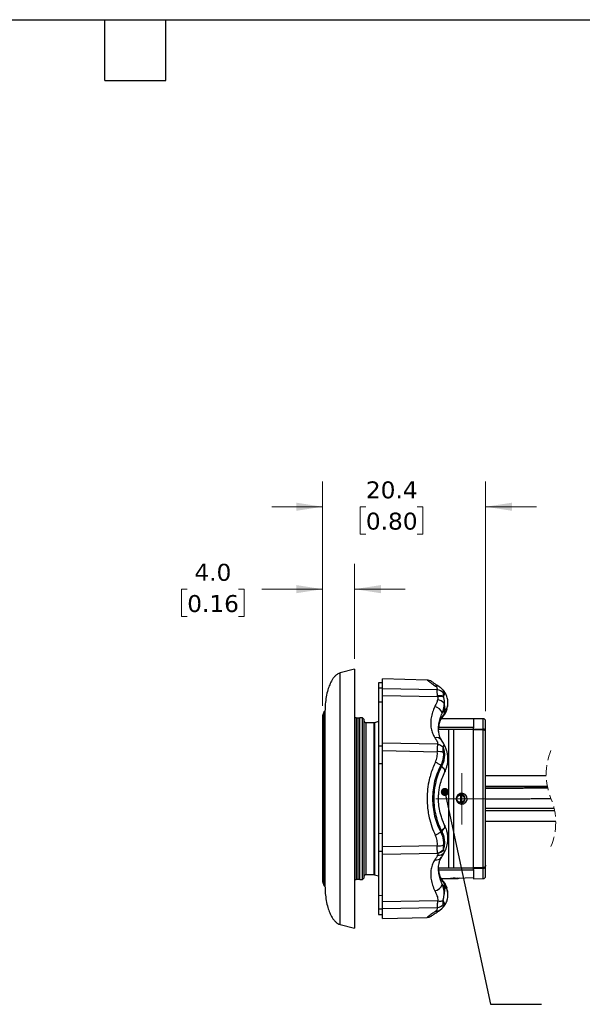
# Model space of a CAD drawing. Header units: millimetres. Extents: x 6 to 273, y 6 to 210.
# Tile 3 of 4: x 125 to 196, y 86 to 210. Entities that reach past the tile are written whole.
import ezdxf

# ---------------------------------------------------------------- set-up
doc = ezdxf.new("R2010")
doc.units = ezdxf.units.MM
doc.linetypes.add('SLD-Dashed', pattern=[1.905, 1.27, -0.635])
doc.linetypes.add('SLD-Solid', pattern=[0])
doc.layers.add('TEXT', color=140, linetype='SLD-Solid', lineweight=25)
doc.styles.add('SLDTEXTSTYLE0', font='VERDANA.TTF')
doc.styles.get("Standard").update_dxf_attribs({"font": 'VERDANA.TTF'})
doc.dimstyles.new('SLDDIMSTYLE2', dxfattribs={"dimtxt": 2.158008, "dimasz": 3.302, "dimexe": 0, "dimexo": 0.0625, "dimgap": 0.539502, "dimtad": 0, "dimtih": 1, "dimtoh": 1, "dimrnd": 1e-09, "dimzin": 4, "dimdsep": 46, "dimtxsty": 'SLDTEXTSTYLE0', "dimsah": 1, "dimcen": 0.09, "dimadec": 0, "dimazin": 1, "dimtfac": 1, "dimtmove": 0, "dimatfit": 0, "dimfxl": 0, "dimfrac": 2, "dimtolj": 1, "dimtzin": 12, "dimarcsym": 0})
doc.dimstyles.new('SLDDIMSTYLE3', dxfattribs={"dimtxt": 2.158008, "dimasz": 3.302, "dimexe": 0, "dimexo": 0.0625, "dimgap": 0.539502, "dimtad": 0, "dimtih": 1, "dimtoh": 1, "dimrnd": 1e-09, "dimzin": 12, "dimdsep": 46, "dimtxsty": 'SLDTEXTSTYLE0', "dimsah": 1, "dimcen": 0.09, "dimadec": 0, "dimazin": 3, "dimtfac": 1, "dimtmove": 0, "dimatfit": 0, "dimfxl": 0, "dimfrac": 2, "dimtolj": 1, "dimtzin": 12, "dimarcsym": 0})
doc.dimstyles.new('SLDDIMSTYLE4', dxfattribs={"dimtxt": 0.18, "dimasz": 1.016, "dimexe": 0, "dimexo": 0.0625, "dimgap": 0, "dimtad": 0, "dimtih": 1, "dimtoh": 1, "dimdec": 0, "dimrnd": 1e-09, "dimzin": 0, "dimdsep": 46, "dimtxsty": 'Standard', "dimblk1": 'DOT', "dimblk2": 'DOT', "dimsah": 1, "dimcen": 0.09, "dimadec": 0, "dimazin": 0, "dimtfac": 1.016, "dimtdec": 0, "dimtofl": 0, "dimtmove": 0, "dimatfit": 3, "dimldrblk": 'DOT', "dimfxl": 0, "dimfrac": 2, "dimtolj": 1, "dimtzin": 0, "dimarcsym": 0})

# ---------------------------------------------------------------- blocks, each defined once
blk = doc.blocks.new('_D_2')
at = {"color": 7, "linetype": 'SLD-Solid', "lineweight": 0}
for p, q in [((163.13, 123.71), (163.13, 141.47)), ((167.12, 129.57), (167.12, 141.47)), ((146.19, 138.3), (145.46, 138.3)), ((145.46, 138.3), (145.46, 134.87)), ((152.6, 138.3), (153.33, 138.3)), ((153.33, 138.3), (153.33, 134.87)), ((163.13, 138.3), (155.53, 138.3)), ((167.12, 138.3), (173.47, 138.3)), ((145.46, 134.87), (146.19, 134.87)), ((153.33, 134.87), (152.6, 134.87))]:
    blk.add_line(p, q, dxfattribs=at)
at = {"color": 7, "linetype": 'SLD-Solid', "lineweight": 18}
for points in [[(163.13, 138.3), (159.83, 138.81), (159.83, 137.79)], [(167.12, 138.3), (170.43, 137.79), (170.43, 138.81)]]:
    blk.add_solid(points, dxfattribs=at)
at = {"color": 7, "linetype": 'SLD-Solid', "lineweight": 18, "char_height": 2.117, "attachment_point": 1, "style": 'SLDTEXTSTYLE0'}
for s, insert in [('4.0', (147.09, 141.47)), ('0.16', (146.19, 137.56))]:
    blk.add_mtext(s, dxfattribs=dict(at, insert=insert))
blk = doc.blocks.new('_D_3')
at = {"color": 7, "linetype": 'SLD-Solid', "lineweight": 0}
for p, q in [((163.12, 123.69), (163.12, 151.78)), ((183.52, 123.05), (183.52, 151.78)), ((163.12, 148.61), (156.77, 148.61)), ((168.54, 148.61), (167.81, 148.61)), ((167.81, 148.61), (167.81, 145.18)), ((174.95, 148.61), (175.68, 148.61)), ((175.68, 148.61), (175.68, 145.18)), ((183.52, 148.61), (189.87, 148.61)), ((167.81, 145.18), (168.54, 145.18)), ((175.68, 145.18), (174.95, 145.18))]:
    blk.add_line(p, q, dxfattribs=at)
at = {"color": 7, "linetype": 'SLD-Solid', "lineweight": 18}
for points in [[(163.12, 148.61), (159.82, 149.12), (159.82, 148.1)], [(183.52, 148.61), (186.83, 148.1), (186.83, 149.12)]]:
    blk.add_solid(points, dxfattribs=at)
at = {"color": 7, "linetype": 'SLD-Solid', "lineweight": 18, "char_height": 2.117, "attachment_point": 1, "style": 'SLDTEXTSTYLE0'}
for s, insert in [('20.4', (168.54, 151.78)), ('0.80', (168.54, 147.87))]:
    blk.add_mtext(s, dxfattribs=dict(at, insert=insert))
blk = doc.blocks.new('_Dot')
at = {"color": 0, "linetype": 'ByBlock', "lineweight": -2}
blk.add_line((-0.5, 0), (-1, 0), dxfattribs=at)
at = {"color": 0, "linetype": 'ByBlock', "const_width": 0.5}
blk.add_lwpolyline([(-0.25, 0, 1), (0.25, 0, 1)], format="xyb", close=True, dxfattribs=at)
blk = doc.blocks.new('SW_CENTERMARKSYMBOL_0')
at = {"color": 0, "linetype": 'SLD-Solid', "lineweight": 18}
for p, q in [((0, 2.54), (0, 3.21)), ((0, 0), (0, 2.54)), ((-2.54, 0), (-3.22, 0)), ((0, 0), (-2.54, 0)), ((0, 0), (0, -2.54)), ((0, 0), (2.54, 0)), ((2.54, 0), (3.21, 0)), ((0, -2.54), (0, -3.22))]:
    blk.add_line(p, q, dxfattribs=at)

msp = doc.modelspace()

# ---------------------------------------------------------------- linework, layer by layer
for p, q in [((167.123, 128.298), (165.323, 127.816)), ((167.123, 128.298), (167.123, 128.064)), ((165.323, 96.343), (165.323, 127.816)), ((167.123, 128.064), (167.123, 95.861)), ((176.198, 126.931), (170.623, 127.077)), ((170.623, 125.819), (170.623, 127.077)), ((170.623, 126.588), (170.123, 126.579)), ((170.123, 126.579), (170.123, 125.903)), ((170.623, 125.916), (170.123, 125.903)), ((170.123, 125.903), (170.123, 124.209)), ((177.477, 125.681), (170.623, 125.819)), ((170.623, 124.998), (170.623, 125.819)), ((178.08, 125.789), (178.096, 125.772)), ((170.623, 124.998), (177.509, 124.862)), ((170.623, 119.016), (170.623, 124.998)), ((177.499, 124.949), (177.509, 124.862)), ((178.21, 124.878), (178.238, 124.801)), ((178.214, 125.64), (178.236, 125.621)), ((170.123, 124.209), (170.623, 124.218)), ((170.123, 124.209), (170.123, 118.641)), ((178.653, 123.228), (178.646, 123.204)), ((178.646, 123.204), (178.653, 123.228)), ((178.671, 123.224), (178.761, 123.672)), ((178.671, 123.224), (178.761, 123.672)), ((163.26, 122.914), (163.127, 122.443)), ((163.127, 122.443), (163.127, 101.716)), ((163.26, 122.914), (163.26, 101.245)), ((163.423, 123.023), (163.318, 122.979)), ((163.318, 122.979), (163.318, 101.179)), ((163.423, 123.023), (163.423, 101.136)), ((167.323, 122.179), (167.323, 101.979)), ((167.323, 122.179), (167.513, 122.179)), ((167.513, 122.179), (167.513, 101.979)), ((167.513, 122.179), (167.773, 122.179)), ((167.773, 101.979), (167.773, 122.179)), ((168.123, 122.179), (167.773, 122.179)), ((168.123, 101.979), (168.123, 122.179)), ((168.323, 121.979), (168.123, 122.179)), ((168.323, 102.179), (168.323, 121.979)), ((182.023, 122.079), (177.985, 122.079)), ((178.037, 122.172), (178.211, 122.386)), ((178.037, 122.172), (178.211, 122.386)), ((178.082, 122.792), (178.415, 123.155)), ((178.346, 122.686), (178.123, 122.42)), ((178.415, 123.155), (178.346, 122.686)), ((183.226, 122.082), (182.023, 122.092)), ((182.023, 122.092), (182.023, 120.941)), ((183.226, 120.797), (183.226, 122.082)), ((169.562, 121.579), (168.523, 121.579)), ((168.523, 121.579), (168.523, 102.579)), ((169.562, 102.579), (169.562, 121.579)), ((170.123, 121.747), (169.622, 121.589)), ((169.622, 121.589), (169.622, 102.57)), ((177.647, 121.041), (182.023, 121.041)), ((182.023, 120.731), (182.023, 120.941)), ((182.023, 120.806), (183.226, 120.797)), ((183.226, 120.734), (182.023, 120.745)), ((183.226, 120.797), (183.226, 120.734)), ((183.226, 120.697), (183.226, 120.734)), ((183.523, 120.535), (183.523, 121.782)), ((178.923, 120.729), (177.63, 120.729)), ((178.923, 103.429), (178.923, 120.729)), ((179.476, 120.729), (178.923, 120.729)), ((179.523, 120.731), (179.476, 120.729)), ((179.523, 103.428), (179.523, 120.731)), ((182.023, 120.731), (179.523, 120.731)), ((182.023, 103.428), (182.023, 120.731)), ((183.226, 120.697), (182.023, 120.707)), ((183.226, 103.462), (183.226, 120.697)), ((183.523, 120.435), (183.523, 120.535)), ((183.523, 120.403), (183.523, 120.435)), ((183.523, 103.755), (183.523, 120.403)), ((170.623, 118.636), (170.123, 118.641)), ((170.123, 118.641), (170.123, 116.455)), ((177.51, 118.887), (170.623, 119.016)), ((170.623, 118.093), (170.623, 119.016)), ((178.206, 118.524), (178.21, 118.473)), ((178.289, 118.907), (178.321, 118.81)), ((178.39, 118.722), (178.296, 118.908)), ((170.623, 106.066), (170.623, 118.093)), ((170.623, 118.093), (177.477, 117.959)), ((170.123, 116.455), (170.123, 107.704)), ((170.623, 116.444), (170.123, 116.455)), ((178.013, 116.139), (177.895, 116.245)), ((178.415, 115.434), (178.44, 115.485)), ((178.446, 115.544), (178.44, 115.485)), ((191.093, 114.939), (183.523, 114.958)), ((183.523, 113.658), (191.231, 113.64)), ((191.25, 113.544), (183.523, 113.548)), ((180.394, 112.51), (180.465, 112.51)), ((180.394, 112.51), (180.394, 111.649)), ((180.465, 111.649), (180.465, 112.51)), ((180.465, 111.649), (180.394, 111.649)), ((183.523, 110.878), (192.087, 110.883)), ((178.415, 108.725), (178.44, 108.674)), ((178.447, 108.612), (178.44, 108.674)), ((183.523, 109.266), (192.29, 109.282)), ((170.623, 107.714), (170.123, 107.704)), ((170.123, 107.704), (170.123, 105.517)), ((178.013, 108.02), (177.895, 107.914)), ((177.998, 108.05), (178.013, 108.02)), ((177.477, 106.199), (170.623, 106.066)), ((170.623, 105.143), (170.623, 106.066)), ((170.123, 105.517), (170.623, 105.523)), ((170.123, 105.517), (170.123, 99.95)), ((170.623, 105.143), (177.509, 105.272)), ((170.623, 99.16), (170.623, 105.143)), ((177.499, 105.326), (177.509, 105.272)), ((178.21, 105.685), (178.238, 105.654)), ((178.321, 105.349), (178.29, 105.254)), ((178.296, 105.251), (178.39, 105.437)), ((183.523, 103.724), (183.523, 103.755)), ((183.523, 103.623), (183.523, 103.724)), ((183.523, 102.377), (183.523, 103.623)), ((168.523, 102.579), (169.562, 102.579)), ((169.622, 102.57), (170.123, 102.412)), ((177.627, 103.429), (178.923, 103.429)), ((182.023, 103.118), (177.64, 103.118)), ((178.923, 103.429), (179.476, 103.429)), ((179.476, 103.429), (179.523, 103.428)), ((179.523, 103.428), (182.023, 103.428)), ((183.226, 103.462), (182.023, 103.451)), ((182.023, 103.218), (182.023, 103.428)), ((182.023, 103.414), (183.226, 103.424)), ((183.226, 103.362), (182.023, 103.353)), ((182.023, 103.218), (182.023, 102.066)), ((183.226, 103.424), (183.226, 103.462)), ((183.226, 103.424), (183.226, 103.362)), ((183.226, 102.077), (183.226, 103.362)), ((163.127, 101.716), (163.26, 101.245)), ((163.318, 101.179), (163.423, 101.136)), ((167.513, 101.979), (167.323, 101.979)), ((167.773, 101.979), (167.513, 101.979)), ((167.773, 101.979), (168.123, 101.979)), ((168.123, 101.979), (168.323, 102.179)), ((177.985, 102.079), (179.023, 102.079)), ((178.211, 101.773), (178.037, 101.987)), ((178.211, 101.773), (178.037, 101.987)), ((178.415, 101.004), (178.082, 101.366)), ((178.123, 101.738), (178.346, 101.473)), ((178.346, 101.473), (178.415, 101.004)), ((179.023, 102.079), (179.023, 102.082)), ((179.123, 102.102), (179.123, 102.079)), ((179.123, 102.079), (179.123, 102.077)), ((179.123, 102.077), (179.723, 102.077)), ((179.723, 102.139), (179.95, 102.16)), ((179.723, 102.139), (179.723, 102.077)), ((180.198, 102.133), (180.334, 102.166)), ((180.198, 102.163), (180.198, 102.133)), ((182.023, 102.066), (183.226, 102.077)), ((170.623, 99.941), (170.123, 99.95)), ((170.123, 99.95), (170.123, 98.255)), ((178.646, 100.955), (178.653, 100.93)), ((178.761, 100.486), (178.671, 100.934)), ((178.761, 100.486), (178.671, 100.934)), ((177.51, 99.297), (170.623, 99.16)), ((170.623, 98.34), (170.623, 99.16)), ((178.206, 99.325), (178.21, 99.281)), ((170.623, 98.243), (170.123, 98.255)), ((170.123, 98.255), (170.123, 97.579)), ((170.123, 97.579), (170.623, 97.571)), ((170.623, 98.34), (177.477, 98.478)), ((170.623, 97.082), (170.623, 98.34)), ((177.76, 98.098), (178.084, 98.371)), ((178.092, 98.387), (178.079, 98.37)), ((178.079, 98.37), (178.092, 98.387)), ((178.235, 98.537), (178.214, 98.519)), ((165.323, 96.343), (167.123, 95.861)), ((170.623, 97.082), (176.198, 97.228))]:
    msp.add_line(p, q)
at = {"flags": 128}
for points in [[(178.222, 125.638), (178.158, 125.707), (178.095, 125.776)], [(178.222, 125.637), (178.158, 125.706), (178.095, 125.776)], [(167.323, 122.179), (167.206, 122.191), (167.123, 122.214)], [(178.415, 115.434), (178.431, 115.491), (178.428, 115.558), (178.404, 115.634), (178.36, 115.717), (178.296, 115.807), (178.214, 115.903), (178.115, 116.004), (177.998, 116.108)], [(180.475, 112.609), (180.475, 112.607), (180.474, 112.601), (180.473, 112.592), (180.472, 112.58), (180.471, 112.565), (180.469, 112.548), (180.467, 112.529), (180.465, 112.51)], [(180.465, 111.649), (180.467, 111.63), (180.469, 111.611), (180.471, 111.594), (180.472, 111.579), (180.473, 111.567), (180.474, 111.557), (180.475, 111.552), (180.475, 111.549)], [(177.998, 108.05), (178.115, 108.155), (178.214, 108.256), (178.296, 108.352), (178.36, 108.442), (178.404, 108.525), (178.428, 108.601), (178.431, 108.668), (178.415, 108.725)], [(167.123, 101.945), (167.206, 101.968), (167.323, 101.979)], [(179.858, 102.156), (180.942, 102.18), (182.023, 102.208)], [(178.095, 98.383), (178.158, 98.452), (178.222, 98.521)], [(178.095, 98.383), (178.158, 98.452), (178.222, 98.521)]]:
    msp.add_lwpolyline(points, dxfattribs=at)
for centre, radius, start, end in [((177.42, 124.616), 1.067, 40.91798, 86.89883), ((177.732, 123.687), 1.284, 68.11863, 100.44894), ((177.279, 122.966), 1.498, 45.92397, 81.52995), ((177.766, 123.533), 1.353, 69.58501, 100.9425), ((176.92, 122.425), 1.219, 17.5423, 78.19014), ((176.546, 123.405), 1.886, 352.36728, 19.7429), ((163.223, 122.416), 0.0999, 164.23195, 180.00266), ((163.356, 122.887), 0.1, 112.44724, 164.23921), ((177.6, 122.463), 0.525, 326.4907, 355.34713), ((177.814, 122.744), 0.535, 318.09951, 353.72217), ((183.223, 121.782), 0.3, 0.00002, 89.50007), ((168.523, 121.779), 0.2, 179.99998, 269.99976), ((169.562, 121.779), 0.2, 270.0017, 287.49969), ((183.242, 120.515), 0.282, 4.15333, 93.2048), ((183.224, 120.435), 0.3, 0.06923, 89.57048), ((177.373, 118.965), 0.77, 35.63185, 105.29368), ((178.088, 118.556), 0.344, 28.08792, 47.43743), ((177.655, 116.208), 1.76, 71.06153, 95.77461), ((180.423, 112.079), 0.533, 275.56414, 84.43586), ((177.655, 107.951), 1.76, 264.22612, 288.93929), ((177.373, 105.193), 0.77, 254.69907, 324.48644), ((177.352, 106.501), 1.184, 277.15924, 316.47224), ((177.615, 105.919), 0.907, 262.72112, 321.1036), ((177.373, 106.417), 1.153, 276.75652, 318.56342), ((178.088, 105.603), 0.345, 312.5736, 330.86987), ((183.224, 103.724), 0.3, 270.42952, 359.93077), ((183.242, 103.644), 0.282, 266.7952, 355.84667), ((168.523, 102.379), 0.2, 90.00024, 180.00002), ((169.562, 102.379), 0.2, 72.50031, 89.9983), ((183.223, 102.377), 0.3, 270.49993, 359.99998), ((163.223, 101.743), 0.0999, 179.99734, 195.76805), ((163.356, 101.272), 0.1, 195.76079, 247.55276), ((176.92, 101.734), 1.219, 281.80986, 342.4577), ((177.6, 101.696), 0.525, 4.65348, 33.47613), ((177.814, 101.415), 0.535, 6.27783, 41.90049), ((179.726, 104.077), 2, 269.92489, 283.65648), ((176.546, 100.754), 1.886, 340.2571, 7.63272), ((177.42, 99.543), 1.067, 273.10117, 319.08202)]:
    msp.add_arc(centre, radius, start, end)
at = {"color": 7, "linetype": 'SLD-Dashed', "lineweight": 18}
for centre, start, end in [((198.895, 115.111), 157.38014, 202.61986), ((184.487, 109.108), 337.38014, 22.61986)]:
    msp.add_arc(centre, 7.804, start, end, dxfattribs=at)
for points, knots in [([(165.323, 127.816), (165.216, 127.778), (165.002, 127.702), (164.736, 127.485), (164.508, 127.233), (164.252, 126.859), (164.001, 126.35), (163.753, 125.636), (163.569, 124.826), (163.448, 123.928), (163.432, 123.325), (163.423, 123.023)], [0, 0, 0, 0, 0.0623251, 0.1247566, 0.1872468, 0.2497634, 0.3747341, 0.4997694, 0.6664825, 0.8332277, 1, 1, 1, 1]), ([(176.733, 126.759), (176.649, 126.807), (176.481, 126.904), (176.289, 126.922), (176.193, 126.931)], [0, 0, 0, 0, 0.5035025, 1, 1, 1, 1]), ([(176.198, 126.931), (176.207, 126.923), (176.247, 126.894), (176.335, 126.827), (176.521, 126.689), (176.827, 126.466), (177.085, 126.283), (177.235, 126.177)], [0, 0, 0, 0, 0.0283704, 0.1150074, 0.259304, 0.5704905, 1, 1, 1, 1]), ([(177.761, 126.06), (177.618, 126.155), (177.364, 126.323), (177.045, 126.541), (176.845, 126.68), (176.756, 126.743), (176.733, 126.759)], [0, 0, 0, 0, 0.4136958, 0.7349736, 0.9342374, 1, 1, 1, 1]), ([(177.76, 126.061), (177.708, 126.09), (177.602, 126.15), (177.42, 126.189), (177.297, 126.181), (177.235, 126.177)], [0, 0, 0, 0, 0.3283293, 0.6632318, 1, 1, 1, 1]), ([(177.477, 125.681), (177.483, 125.727), (177.494, 125.818), (177.449, 125.955), (177.362, 126.079), (177.279, 126.143), (177.235, 126.177)], [0, 0, 0, 0, 0.2348536, 0.4664351, 0.7152648, 1, 1, 1, 1]), ([(177.499, 124.949), (177.485, 125.092), (177.462, 125.335), (177.473, 125.58), (177.477, 125.681)], [0, 0, 0, 0, 0.5862612, 1, 1, 1, 1]), ([(178.084, 125.788), (178.028, 125.844), (177.949, 125.923), (177.835, 126.01), (177.782, 126.046), (177.756, 126.064)], [0, 0, 0, 0, 0.5541362, 0.7771439, 1, 1, 1, 1]), ([(178.096, 125.772), (178.101, 125.768), (178.135, 125.734), (178.192, 125.642), (178.248, 125.49), (178.233, 125.373), (178.226, 125.314)], [0, 0, 0, 0, 0.0411249, 0.2929391, 0.6458877, 1, 1, 1, 1]), ([(177.5, 124.447), (177.481, 124.381), (177.44, 124.237), (177.362, 124.039), (177.269, 123.829), (177.206, 123.695), (177.17, 123.618)], [0, 0, 0, 0, 0.2306701, 0.5018504, 0.714186, 1, 1, 1, 1]), ([(177.509, 124.862), (177.52, 124.795), (177.542, 124.656), (177.514, 124.518), (177.5, 124.447)], [0, 0, 0, 0, 0.4846063, 1, 1, 1, 1]), ([(178.226, 125.314), (178.215, 125.251), (178.191, 125.106), (178.204, 124.96), (178.21, 124.878)], [0, 0, 0, 0, 0.4376108, 1, 1, 1, 1]), ([(178.236, 125.621), (178.236, 125.62), (178.3, 125.563), (178.37, 125.392), (178.361, 125.117), (178.263, 124.961), (178.21, 124.878)], [0, 0, 0, 0, 0.00133285, 0.32234797, 0.63846051, 1, 1, 1, 1]), ([(178.758, 123.656), (178.783, 123.833), (178.833, 124.189), (178.745, 124.724), (178.55, 125.221), (178.334, 125.495), (178.228, 125.63)], [0, 0, 0, 0, 0.252214, 0.5071379, 0.758445, 1, 1, 1, 1]), ([(178.238, 124.801), (178.273, 124.673), (178.342, 124.425), (178.328, 124.167), (178.321, 124.042)], [0, 0, 0, 0, 0.5144545, 1, 1, 1, 1]), ([(177.17, 123.618), (177.067, 123.381), (176.868, 122.922), (176.693, 122.212), (176.629, 121.525), (176.687, 120.87), (176.857, 120.252), (177.066, 119.889), (177.17, 119.708)], [0, 0, 0, 0, 0.1889642, 0.3668591, 0.5344437, 0.6934545, 0.8472857, 1, 1, 1, 1]), ([(178.321, 124.042), (178.312, 123.889), (178.296, 123.595), (178.204, 123.178), (178.122, 122.918), (178.082, 122.792)], [0, 0, 0, 0, 0.359641, 0.6909502, 1, 1, 1, 1]), ([(178.26, 122.453), (178.352, 122.562), (178.541, 122.79), (178.626, 123.073), (178.669, 123.22)], [0, 0, 0, 0, 0.48247942, 1, 1, 1, 1]), ([(178.646, 123.204), (178.633, 123.139), (178.591, 122.938), (178.445, 122.788), (178.346, 122.686)], [0, 0, 0, 0, 0.3210897, 1, 1, 1, 1]), ([(178.754, 123.663), (178.752, 123.643), (178.741, 123.567), (178.646, 123.377), (178.51, 123.246), (178.415, 123.155)], [0, 0, 0, 0, 0.0965065, 0.3689737, 1, 1, 1, 1]), ([(163.123, 122.413), (163.123, 122.414), (163.123, 122.435), (163.123, 122.277), (163.123, 122.197), (163.123, 121.915), (163.123, 121.607), (163.123, 121.2), (163.123, 120.726), (163.123, 120.163), (163.123, 119.519), (163.123, 118.876), (163.123, 118.262), (163.123, 117.692), (163.123, 116.984), (163.123, 116.132), (163.123, 115.135), (163.123, 114.106), (163.123, 113.062), (163.123, 112.016), (163.123, 110.991), (163.123, 109.99), (163.123, 109.04), (163.123, 108.135), (163.123, 107.282), (163.123, 106.468), (163.123, 105.688), (163.123, 104.95), (163.123, 104.323), (163.123, 103.816), (163.123, 103.418), (163.123, 103.01), (163.123, 102.611), (163.123, 102.244), (163.123, 101.981), (163.123, 101.827), (163.123, 101.761), (163.123, 101.746)], [0, 0, 0, 0, 0.0001374, 0.0030042, 0.0105179, 0.0226394, 0.0381884, 0.0575997, 0.0807171, 0.1073361, 0.1391453, 0.1743379, 0.2006313, 0.2282146, 0.2570878, 0.3033973, 0.3517814, 0.4017642, 0.4527709, 0.5032298, 0.5536317, 0.6015344, 0.6484571, 0.6914763, 0.7328679, 0.7723396, 0.809508, 0.8461045, 0.8794233, 0.9005171, 0.9197403, 0.9370927, 0.959815, 0.977624, 0.9903749, 0.9978918, 1, 1, 1, 1]), ([(177.661, 120.351), (177.644, 120.503), (177.603, 120.862), (177.663, 121.45), (177.811, 122.119), (177.989, 122.561), (178.082, 122.792)], [0, 0, 0, 0, 0.18217097, 0.4308253, 0.70275883, 1, 1, 1, 1]), ([(178.123, 122.42), (178.053, 122.313), (177.906, 122.087), (177.752, 121.686), (177.643, 121.223), (177.63, 120.891), (177.623, 120.716)], [0, 0, 0, 0, 0.212078, 0.4478644, 0.7098349, 1, 1, 1, 1]), ([(177.653, 121.124), (177.667, 121.22), (177.7, 121.449), (177.816, 121.81), (177.962, 122.049), (178.037, 122.172)], [0, 0, 0, 0, 0.2561482, 0.6185508, 1, 1, 1, 1]), ([(177.623, 120.716), (177.623, 120.826), (177.622, 120.945), (177.643, 121.061), (177.644, 121.07)], [0, 0, 0, 0, 0.9219208, 1, 1, 1, 1]), ([(177.998, 119.414), (177.927, 119.544), (177.793, 119.788), (177.683, 120.163), (177.63, 120.498), (177.626, 120.708), (177.623, 120.805)], [0, 0, 0, 0, 0.3042552, 0.5689486, 0.7995239, 1, 1, 1, 1]), ([(177.17, 119.708), (177.257, 119.571), (177.383, 119.372), (177.541, 119.097), (177.52, 118.954), (177.51, 118.887)], [0, 0, 0, 0, 0.5390148, 0.7831495, 1, 1, 1, 1]), ([(183.523, 120.403), (183.522, 120.427), (183.519, 120.47), (183.492, 120.542), (183.449, 120.603), (183.392, 120.648), (183.323, 120.686), (183.264, 120.693), (183.226, 120.697)], [0, 0, 0, 0, 0.1506232, 0.2829222, 0.4917067, 0.623614, 0.7525897, 1, 1, 1, 1]), ([(177.51, 118.887), (177.5, 118.828), (177.478, 118.697), (177.469, 118.479), (177.467, 118.229), (177.474, 118.052), (177.477, 117.959)], [0, 0, 0, 0, 0.1931713, 0.4284447, 0.6999137, 1, 1, 1, 1]), ([(177.51, 118.887), (177.575, 118.875), (177.706, 118.85), (177.892, 118.77), (178.064, 118.663), (178.159, 118.57), (178.206, 118.524)], [0, 0, 0, 0, 0.2471146, 0.5014966, 0.7550876, 1, 1, 1, 1]), ([(178.295, 118.905), (178.251, 118.986), (178.156, 119.158), (178.053, 119.325), (177.998, 119.414)], [0, 0, 0, 0, 0.4665877, 1, 1, 1, 1]), ([(178.21, 118.473), (178.263, 118.282), (178.369, 117.894), (178.369, 117.285), (178.261, 116.687), (178.095, 116.32), (178.013, 116.139)], [0, 0, 0, 0, 0.2468499, 0.499336, 0.752564, 1, 1, 1, 1]), ([(178.226, 117.873), (178.214, 117.985), (178.194, 118.185), (178.205, 118.385), (178.21, 118.473)], [0, 0, 0, 0, 0.5615905, 1, 1, 1, 1]), ([(178.206, 118.524), (178.207, 118.54), (178.211, 118.575), (178.233, 118.624), (178.254, 118.67), (178.272, 118.706), (178.286, 118.735), (178.297, 118.759), (178.305, 118.779), (178.31, 118.798), (178.317, 118.805), (178.321, 118.81)], [0, 0, 0, 0, 0.1551392, 0.3430139, 0.5092735, 0.6452763, 0.7346056, 0.8193801, 0.8992073, 0.9453494, 1, 1, 1, 1]), ([(178.456, 115.538), (178.515, 115.674), (178.632, 115.943), (178.743, 116.368), (178.804, 116.795), (178.812, 117.219), (178.769, 117.631), (178.691, 117.982), (178.596, 118.272), (178.502, 118.503), (178.428, 118.648), (178.392, 118.718)], [0, 0, 0, 0, 0.134264, 0.266572, 0.3974301, 0.5257178, 0.6514803, 0.7732284, 0.8517506, 0.9284696, 1, 1, 1, 1]), ([(177.235, 116.663), (177.28, 116.767), (177.371, 116.974), (177.451, 117.301), (177.493, 117.631), (177.483, 117.85), (177.477, 117.959)], [0, 0, 0, 0, 0.2546882, 0.5066232, 0.7544701, 1, 1, 1, 1]), ([(178.226, 117.873), (178.233, 117.734), (178.248, 117.455), (178.189, 117.038), (178.078, 116.629), (177.956, 116.373), (177.895, 116.245)], [0, 0, 0, 0, 0.2476489, 0.495883, 0.7474589, 1, 1, 1, 1]), ([(177.235, 116.663), (177.127, 116.427), (176.912, 115.955), (176.659, 115.22), (176.42, 114.335), (176.243, 113.288), (176.183, 112.219), (176.217, 111.284), (176.306, 110.486), (176.478, 109.578), (176.761, 108.567), (177.077, 107.853), (177.235, 107.495)], [0, 0, 0, 0, 0.0822486, 0.1640627, 0.2457155, 0.3724365, 0.4992761, 0.5840153, 0.6685872, 0.7532032, 0.8762553, 1, 1, 1, 1]), ([(177.895, 116.245), (177.743, 115.927), (177.436, 115.286), (177.121, 114.254), (176.923, 113.182), (176.857, 112.085), (176.922, 110.987), (177.119, 109.913), (177.434, 108.878), (177.742, 108.234), (177.895, 107.914)], [0, 0, 0, 0, 0.1222491, 0.2459822, 0.3727287, 0.4992788, 0.6261799, 0.752863, 0.8770199, 1, 1, 1, 1]), ([(177.998, 116.108), (177.854, 115.799), (177.564, 115.176), (177.267, 114.176), (177.079, 113.137), (177.017, 112.075), (177.08, 111.013), (177.269, 109.977), (177.566, 108.979), (177.855, 108.358), (177.998, 108.05)], [0, 0, 0, 0, 0.122215, 0.2464186, 0.3735151, 0.5004559, 0.6274974, 0.754469, 0.8782018, 1, 1, 1, 1]), ([(177.895, 116.245), (177.851, 116.282), (177.757, 116.36), (177.597, 116.467), (177.421, 116.572), (177.297, 116.633), (177.235, 116.663)], [0, 0, 0, 0, 0.2200428, 0.4701231, 0.7356969, 1, 1, 1, 1]), ([(177.998, 116.108), (178.001, 116.113), (178.006, 116.123), (178.011, 116.134), (178.013, 116.139)], [0, 0, 0, 0, 0.5000296, 1, 1, 1, 1]), ([(178.013, 116.139), (178.089, 116.075), (178.225, 115.961), (178.37, 115.784), (178.463, 115.642), (178.45, 115.564), (178.446, 115.544)], [0, 0, 0, 0, 0.3848607, 0.6950837, 0.9192418, 1, 1, 1, 1]), ([(178.415, 108.725), (178.332, 108.902), (178.168, 109.25), (177.976, 109.785), (177.795, 110.43), (177.658, 111.193), (177.612, 111.98), (177.639, 112.664), (177.707, 113.25), (177.839, 113.91), (178.056, 114.65), (178.293, 115.168), (178.415, 115.434)], [0, 0, 0, 0, 0.0842935, 0.1658885, 0.2447849, 0.3732504, 0.4998311, 0.5838136, 0.6686149, 0.7542349, 0.8740653, 1, 1, 1, 1]), ([(191.28, 113.404), (191.201, 113.404), (190.658, 113.398), (189.951, 113.391), (189.125, 113.384), (188.529, 113.379), (187.826, 113.374), (187.013, 113.369), (186.097, 113.363), (185.078, 113.359), (184.211, 113.356), (183.68, 113.354), (183.523, 113.354)], [0, 0, 0, 0, 0.03038137, 0.21017335, 0.27343609, 0.3499185, 0.44056162, 0.54536566, 0.66433089, 0.79495624, 0.93924242, 1, 1, 1, 1]), ([(180.3, 112.716), (180.374, 112.735), (180.495, 112.764), (180.696, 112.74), (180.884, 112.665), (181.058, 112.513), (181.171, 112.312), (181.211, 112.085), (181.174, 111.857), (181.064, 111.654), (180.893, 111.499), (180.68, 111.41), (180.45, 111.395), (180.228, 111.458), (180.039, 111.591), (179.905, 111.779), (179.84, 112), (179.852, 112.231), (179.941, 112.443), (180.093, 112.62), (180.231, 112.684), (180.3, 112.716)], [0, 0, 0, 0, 0.0536219, 0.0879472, 0.141674, 0.1953425, 0.2489193, 0.3025134, 0.3562072, 0.4099276, 0.4635599, 0.5171267, 0.5707526, 0.6244704, 0.6781691, 0.7317681, 0.7853421, 0.8390045, 0.8927314, 0.9463979, 1, 1, 1, 1]), ([(180.475, 111.549), (180.397, 111.55), (180.257, 111.552), (180.097, 111.643), (179.995, 111.744), (179.93, 111.848), (179.891, 111.963), (179.878, 112.08), (179.891, 112.195), (179.928, 112.307), (179.992, 112.412), (180.099, 112.518), (180.263, 112.608), (180.403, 112.609), (180.475, 112.609)], [0, 0, 0, 0, 0.1286549, 0.2320635, 0.2984217, 0.3681321, 0.4356097, 0.5008013, 0.5638783, 0.6292254, 0.6973894, 0.7683128, 0.8804908, 1, 1, 1, 1]), ([(180.394, 111.649), (180.336, 111.649), (180.213, 111.649), (180.075, 111.73), (179.989, 111.824), (179.944, 111.906), (179.917, 111.992), (179.908, 112.079), (179.917, 112.166), (179.944, 112.252), (179.989, 112.334), (180.075, 112.428), (180.213, 112.51), (180.336, 112.51), (180.394, 112.51)], [0, 0, 0, 0, 0.1189496, 0.2492979, 0.3147197, 0.3804528, 0.4400539, 0.4999993, 0.5596002, 0.6195465, 0.6849667, 0.7507021, 0.8810504, 1, 1, 1, 1]), ([(180.394, 112.51), (180.395, 112.518), (180.397, 112.534), (180.404, 112.556), (180.414, 112.575), (180.426, 112.591), (180.438, 112.598), (180.445, 112.601)], [0, 0, 0, 0, 0.2292603, 0.4416343, 0.6329764, 0.802037, 1, 1, 1, 1]), ([(180.445, 112.601), (180.447, 112.603), (180.456, 112.609), (180.467, 112.609), (180.475, 112.609)], [0, 0, 0, 0, 0.2656277, 1, 1, 1, 1]), ([(180.465, 112.51), (180.516, 112.5), (180.62, 112.478), (180.751, 112.376), (180.837, 112.237), (180.865, 112.079), (180.837, 111.922), (180.751, 111.782), (180.62, 111.68), (180.516, 111.659), (180.465, 111.649)], [0, 0, 0, 0, 0.1206604, 0.25, 0.3793395, 0.5, 0.6206605, 0.75, 0.8793396, 1, 1, 1, 1]), ([(183.523, 112.054), (183.763, 112.055), (184.389, 112.056), (185.345, 112.06), (186.339, 112.065), (187.171, 112.07), (187.892, 112.075), (188.559, 112.08), (189.226, 112.085), (190.271, 112.094), (191.094, 112.103), (191.691, 112.11)], [0, 0, 0, 0, 0.0880922, 0.2297321, 0.3513485, 0.4529419, 0.535489, 0.6161968, 0.6979024, 0.7806057, 1, 1, 1, 1]), ([(180.445, 111.557), (180.438, 111.561), (180.426, 111.568), (180.414, 111.584), (180.404, 111.602), (180.397, 111.624), (180.395, 111.641), (180.394, 111.649)], [0, 0, 0, 0, 0.1979741, 0.3670324, 0.5583718, 0.7707429, 1, 1, 1, 1]), ([(180.475, 111.549), (180.467, 111.549), (180.456, 111.549), (180.447, 111.556), (180.445, 111.557)], [0, 0, 0, 0, 0.7344072, 1, 1, 1, 1]), ([(192.152, 110.578), (191.782, 110.577), (190.948, 110.575), (189.95, 110.572), (189.124, 110.571), (188.529, 110.569), (187.825, 110.568), (187.013, 110.566), (186.096, 110.565), (185.078, 110.564), (184.21, 110.563), (183.68, 110.563), (183.523, 110.563)], [0, 0, 0, 0, 0.128458, 0.2900723, 0.3469366, 0.415683, 0.4971589, 0.5913643, 0.6982994, 0.8157157, 0.9454112, 1, 1, 1, 1]), ([(178.013, 108.02), (178.089, 108.083), (178.225, 108.198), (178.37, 108.375), (178.463, 108.516), (178.45, 108.593), (178.447, 108.612)], [0, 0, 0, 0, 0.3862937, 0.6976815, 0.9226757, 1, 1, 1, 1]), ([(178.389, 105.435), (178.43, 105.516), (178.52, 105.693), (178.634, 105.99), (178.732, 106.338), (178.796, 106.733), (178.815, 107.171), (178.772, 107.642), (178.661, 108.136), (178.526, 108.454), (178.456, 108.617)], [0, 0, 0, 0, 0.0825099, 0.17985, 0.288805, 0.4101975, 0.5431757, 0.6860779, 0.8390162, 1, 1, 1, 1]), ([(177.895, 107.914), (177.851, 107.877), (177.757, 107.798), (177.597, 107.691), (177.421, 107.587), (177.297, 107.526), (177.235, 107.495)], [0, 0, 0, 0, 0.2200328, 0.4700984, 0.7356743, 1, 1, 1, 1]), ([(177.477, 106.199), (177.483, 106.309), (177.494, 106.53), (177.451, 106.861), (177.37, 107.187), (177.28, 107.392), (177.235, 107.495)], [0, 0, 0, 0, 0.246998, 0.4963541, 0.7468119, 1, 1, 1, 1]), ([(177.895, 107.914), (177.937, 107.829), (178.02, 107.661), (178.114, 107.396), (178.196, 107.078), (178.247, 106.706), (178.233, 106.426), (178.226, 106.286)], [0, 0, 0, 0, 0.1675229, 0.3341657, 0.5006109, 0.7509741, 1, 1, 1, 1]), ([(178.013, 108.02), (178.095, 107.838), (178.261, 107.471), (178.37, 106.872), (178.369, 106.263), (178.263, 105.876), (178.21, 105.685)], [0, 0, 0, 0, 0.24785759, 0.50128997, 0.75418287, 1, 1, 1, 1]), ([(177.499, 105.326), (177.487, 105.453), (177.458, 105.744), (177.47, 106.035), (177.477, 106.199)], [0, 0, 0, 0, 0.4377555, 1, 1, 1, 1]), ([(178.226, 106.286), (178.214, 106.174), (178.194, 105.974), (178.205, 105.773), (178.21, 105.685)], [0, 0, 0, 0, 0.5616466, 1, 1, 1, 1]), ([(177.5, 105.019), (177.481, 104.976), (177.438, 104.879), (177.36, 104.747), (177.268, 104.601), (177.206, 104.506), (177.17, 104.451)], [0, 0, 0, 0, 0.2147942, 0.481325, 0.6985885, 1, 1, 1, 1]), ([(177.509, 105.272), (177.519, 105.232), (177.542, 105.147), (177.514, 105.063), (177.5, 105.019)], [0, 0, 0, 0, 0.4722088, 1, 1, 1, 1]), ([(177.623, 103.354), (177.626, 103.451), (177.63, 103.662), (177.684, 103.997), (177.793, 104.372), (177.927, 104.614), (177.998, 104.744)], [0, 0, 0, 0, 0.201278, 0.4323653, 0.6957389, 1, 1, 1, 1]), ([(177.998, 104.744), (178.053, 104.834), (178.156, 105.002), (178.251, 105.175), (178.296, 105.255)], [0, 0, 0, 0, 0.5332632, 1, 1, 1, 1]), ([(178.238, 105.654), (178.274, 105.605), (178.341, 105.513), (178.327, 105.401), (178.321, 105.349)], [0, 0, 0, 0, 0.5347992, 1, 1, 1, 1]), ([(177.17, 104.451), (177.066, 104.27), (176.858, 103.907), (176.688, 103.291), (176.629, 102.636), (176.693, 101.949), (176.867, 101.238), (177.067, 100.778), (177.17, 100.541)], [0, 0, 0, 0, 0.1523251, 0.3059893, 0.4650685, 0.6325245, 0.8105668, 1, 1, 1, 1]), ([(183.523, 103.755), (183.522, 103.732), (183.519, 103.688), (183.492, 103.617), (183.449, 103.556), (183.392, 103.51), (183.323, 103.473), (183.264, 103.466), (183.226, 103.462)], [0, 0, 0, 0, 0.15059851, 0.28288907, 0.49170677, 0.6235972, 0.75256771, 1, 1, 1, 1]), ([(177.623, 103.443), (177.623, 103.442), (177.611, 103.268), (177.652, 102.934), (177.751, 102.471), (177.907, 102.071), (178.053, 101.845), (178.123, 101.738)], [0, 0, 0, 0, 0.0008361, 0.2912832, 0.5528183, 0.7882359, 1, 1, 1, 1]), ([(178.037, 101.987), (177.962, 102.109), (177.816, 102.346), (177.697, 102.733), (177.633, 103.098), (177.626, 103.332), (177.623, 103.443)], [0, 0, 0, 0, 0.2783402, 0.5415931, 0.7847341, 1, 1, 1, 1]), ([(178.082, 101.366), (177.99, 101.598), (177.813, 102.04), (177.655, 102.711), (177.634, 103.146), (177.623, 103.354)], [0, 0, 0, 0, 0.3637163, 0.696428, 1, 1, 1, 1]), ([(163.423, 101.136), (163.432, 100.834), (163.448, 100.231), (163.569, 99.332), (163.753, 98.522), (164.001, 97.809), (164.252, 97.3), (164.508, 96.926), (164.736, 96.674), (165.002, 96.457), (165.216, 96.381), (165.323, 96.343)], [0, 0, 0, 0, 0.1667723, 0.3335175, 0.5002306, 0.6252659, 0.7502366, 0.8127532, 0.8752434, 0.9376749, 1, 1, 1, 1]), ([(178.082, 101.366), (178.122, 101.241), (178.204, 100.981), (178.295, 100.564), (178.312, 100.27), (178.321, 100.117)], [0, 0, 0, 0, 0.3090636, 0.6403972, 1, 1, 1, 1]), ([(178.67, 100.938), (178.626, 101.085), (178.541, 101.369), (178.352, 101.596), (178.26, 101.706)], [0, 0, 0, 0, 0.5166755, 1, 1, 1, 1]), ([(178.346, 101.473), (178.446, 101.37), (178.592, 101.22), (178.633, 101.019), (178.646, 100.955)], [0, 0, 0, 0, 0.6824857, 1, 1, 1, 1]), ([(179.023, 102.082), (179.042, 102.087), (179.113, 102.106), (179.271, 102.12), (179.512, 102.144), (179.718, 102.153), (179.84, 102.156), (179.858, 102.156)], [0, 0, 0, 0, 0.0689814, 0.2638028, 0.563889, 0.9355564, 1, 1, 1, 1]), ([(179.723, 102.139), (179.629, 102.134), (179.467, 102.126), (179.272, 102.1), (179.163, 102.094), (179.127, 102.08), (179.123, 102.079)], [0, 0, 0, 0, 0.4666076, 0.8064374, 0.9812488, 1, 1, 1, 1]), ([(177.17, 100.541), (177.26, 100.343), (177.396, 100.047), (177.543, 99.627), (177.521, 99.407), (177.51, 99.297)], [0, 0, 0, 0, 0.4991036, 0.7501485, 1, 1, 1, 1]), ([(178.206, 99.325), (178.209, 99.353), (178.216, 99.414), (178.245, 99.539), (178.276, 99.704), (178.303, 99.908), (178.315, 100.047), (178.321, 100.117)], [0, 0, 0, 0, 0.1067463, 0.2296828, 0.479605, 0.736658, 1, 1, 1, 1]), ([(178.234, 98.536), (178.338, 98.669), (178.552, 98.942), (178.745, 99.438), (178.833, 99.975), (178.782, 100.333), (178.756, 100.511)], [0, 0, 0, 0, 0.2388863, 0.4895602, 0.7456147, 1, 1, 1, 1]), ([(178.415, 101.004), (178.467, 100.958), (178.566, 100.87), (178.676, 100.717), (178.742, 100.592), (178.751, 100.518), (178.754, 100.499)], [0, 0, 0, 0, 0.3349922, 0.6367605, 0.9109153, 1, 1, 1, 1]), ([(178.768, 100.381), (178.769, 100.386), (178.774, 100.423), (178.764, 100.46), (178.755, 100.491)], [0, 0, 0, 0, 0.1487184, 1, 1, 1, 1]), ([(177.51, 99.297), (177.5, 99.212), (177.482, 99.052), (177.47, 98.828), (177.466, 98.639), (177.474, 98.527), (177.477, 98.478)], [0, 0, 0, 0, 0.31226101, 0.58865218, 0.82032364, 1, 1, 1, 1]), ([(177.51, 99.297), (177.574, 99.287), (177.7, 99.268), (177.885, 99.265), (178.055, 99.279), (178.158, 99.31), (178.206, 99.325)], [0, 0, 0, 0, 0.2762113, 0.5431806, 0.7876176, 1, 1, 1, 1]), ([(178.226, 98.844), (178.233, 98.786), (178.248, 98.671), (178.194, 98.507), (178.124, 98.425), (178.092, 98.387)], [0, 0, 0, 0, 0.3512637, 0.7000596, 1, 1, 1, 1]), ([(178.226, 98.844), (178.215, 98.908), (178.191, 99.052), (178.204, 99.199), (178.21, 99.281)], [0, 0, 0, 0, 0.4375883, 1, 1, 1, 1]), ([(178.21, 99.281), (178.263, 99.197), (178.362, 99.041), (178.369, 98.766), (178.3, 98.595), (178.235, 98.538), (178.235, 98.537)], [0, 0, 0, 0, 0.3625596, 0.6780456, 0.9975485, 1, 1, 1, 1]), ([(176.193, 97.228), (176.289, 97.237), (176.481, 97.255), (176.649, 97.351), (176.733, 97.4)], [0, 0, 0, 0, 0.4964965, 1, 1, 1, 1]), ([(177.235, 97.981), (177.131, 97.908), (176.941, 97.773), (176.684, 97.589), (176.465, 97.428), (176.309, 97.312), (176.22, 97.245), (176.198, 97.228)], [0, 0, 0, 0, 0.2984123, 0.5449408, 0.7388937, 0.9345402, 1, 1, 1, 1]), ([(176.733, 97.4), (176.756, 97.416), (176.847, 97.48), (177.047, 97.619), (177.366, 97.837), (177.619, 98.004), (177.761, 98.098)], [0, 0, 0, 0, 0.0673513, 0.2677777, 0.5884838, 1, 1, 1, 1]), ([(177.235, 97.981), (177.28, 98.016), (177.363, 98.081), (177.45, 98.205), (177.494, 98.341), (177.483, 98.432), (177.477, 98.478)], [0, 0, 0, 0, 0.2862863, 0.5363661, 0.7664817, 1, 1, 1, 1]), ([(177.76, 98.098), (177.708, 98.068), (177.602, 98.009), (177.42, 97.97), (177.297, 97.978), (177.235, 97.981)], [0, 0, 0, 0, 0.3284571, 0.6633051, 1, 1, 1, 1])]:
    msp.add_open_spline(points, degree=3, knots=knots)
at = {"layer": 'TEXT'}
for p, q in [((6.35, 209.55), (273.05, 209.55)), ((135.89, 201.93), (135.89, 209.55)), ((143.51, 201.93), (143.51, 209.55)), ((135.89, 201.93), (143.51, 201.93))]:
    msp.add_line(p, q, dxfattribs=at)

# ---------------------------------------------------------------- block references
at = {"color": 7, "linetype": 'Continuous', "lineweight": 0}
msp.add_blockref('SW_CENTERMARKSYMBOL_0', (180.523, 112.079), dxfattribs=at)

# ---------------------------------------------------------------- dimensions: what is measured, and where the dimension line sits
at = {"color": 7, "linetype": 'SLD-Solid', "lineweight": 18}
for base, p1, p2, dimstyle, picture, middle in [((183.523, 148.61), (163.123, 122.416), (183.523, 121.782), 'SLDDIMSTYLE3', '_D_3', (171.745, 148.61)), ((163.127, 138.298), (167.123, 128.298), (163.127, 122.443), 'SLDDIMSTYLE2', '_D_2', (149.396, 138.298))]:
    dim = msp.add_linear_dim(base=base, p1=p1, p2=p2, dimstyle=dimstyle, dxfattribs=at)
    dim.commit()
    dim.dimension.update_dxf_attribs({"geometry": picture, "text_midpoint": middle, "dimtype": 160})

# ---------------------------------------------------------------- leaders
at = {"color": 7, "linetype": 'Continuous', "lineweight": 0}
msp.add_leader([(178.421, 112.926), (184.139, 86.355), (190.489, 86.355)], dimstyle='SLDDIMSTYLE4', dxfattribs=at)

doc.saveas('drawing.dxf')
